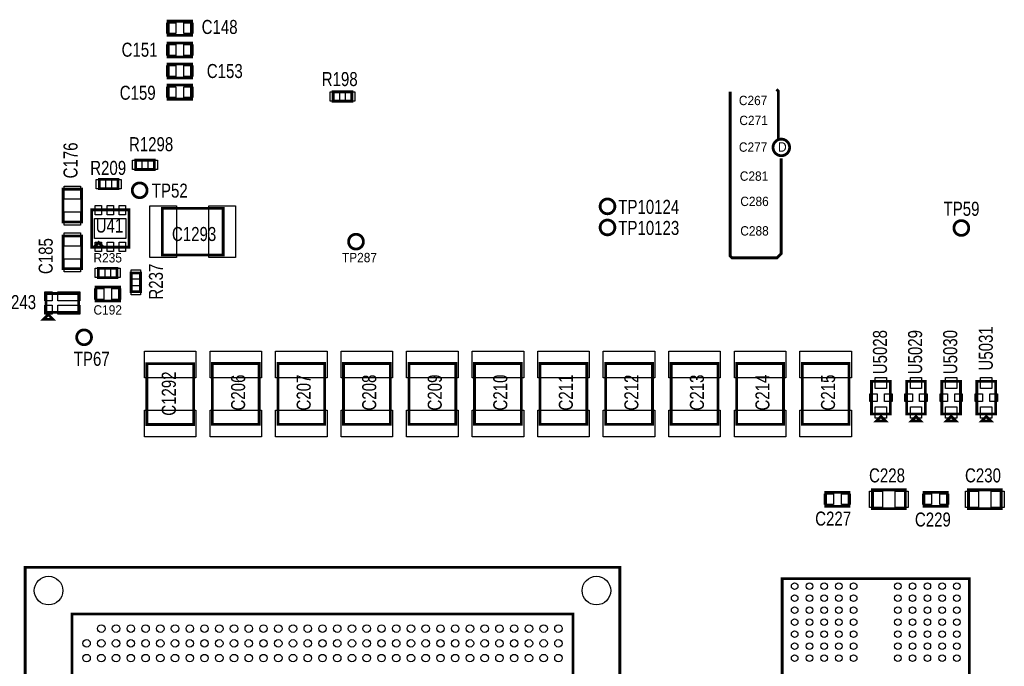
# Model space of a CAD drawing. Extents: x -197 to 9597, y -1478 to 7719.
# Tile 35 of 40: x 3909 to 6012, y 3629 to 5011. Entities that reach past the tile are written whole.
import ezdxf
from ezdxf.enums import TextEntityAlignment as Align

# ---------------------------------------------------------------- set-up
doc = ezdxf.new("R2010")
doc.units = 0
for name, color, linetype in [('BG_TASY', 231, 'CONTINUOUS'), ('PG_ASSEMBLY_TOP', 120, 'CONTINUOUS'), ('PIN_TOP', 140, 'CONTINUOUS'), ('RD_ASSEMBLY_TOP', 120, 'CONTINUOUS')]:
    doc.layers.add(name, color=color, linetype=linetype)

msp = doc.modelspace()

# ---------------------------------------------------------------- linework, layer by layer
at = {"layer": 'BG_TASY', "const_width": 6}
for points in [[(5426.488, 4857), (5426.488, 4506), (5430.488, 4502), (5526.488, 4502), (5535.488, 4511), (5535.488, 4715)], [(5529.488, 4756), (5529.488, 4858), (5525.488, 4862)]]:
    msp.add_lwpolyline(points, dxfattribs=at)
msp.add_lwpolyline([(5553.488, 4738, 0.999986), (5518.048, 4738.001, 1.000014), (5553.488, 4738)], format="xyb", dxfattribs=at)
at = {"layer": 'PG_ASSEMBLY_TOP', "const_width": 6}
for points in [[(4275.988, 5007.63), (4225.988, 5007.63), (4225.988, 4977.63), (4275.988, 4977.63), (4275.988, 5007.63)], [(4275.988, 4961.229), (4225.988, 4961.229), (4225.988, 4931.229), (4275.988, 4931.229), (4275.988, 4961.229)], [(4225.988, 4886.229), (4275.988, 4886.229), (4275.988, 4916.229), (4225.988, 4916.229), (4225.988, 4886.229)], [(4275.988, 4871.229), (4225.988, 4871.229), (4225.988, 4841.229), (4275.988, 4841.229), (4275.988, 4871.229)], [(4578.472, 4836.843), (4618.472, 4836.843), (4618.472, 4856.843), (4578.472, 4856.843), (4578.472, 4836.843)], [(4156.598, 4690.91), (4196.598, 4690.91), (4196.598, 4710.91), (4156.598, 4710.91), (4156.598, 4690.91)], [(4119.023, 4669.792), (4079.023, 4669.792), (4079.023, 4649.792), (4119.023, 4649.792), (4119.023, 4669.792)], [(4001.488, 4648.792), (4001.488, 4578.792), (4041.488, 4578.792), (4041.488, 4648.792), (4001.488, 4648.792)], [(4142.488, 4524.792), (4142.488, 4604.792), (4062.488, 4604.792), (4062.488, 4524.792), (4067.488, 4524.792), (4077.488, 4534.792), (4087.488, 4524.792), (4067.488, 4524.792), (4142.488, 4524.792)], [(4343.488, 4608), (4343.488, 4508), (4213.488, 4508), (4213.488, 4608), (4343.488, 4608)], [(4041.488, 4478.792), (4041.488, 4548.792), (4001.488, 4548.792), (4001.488, 4478.792), (4041.488, 4478.792)], [(4116.988, 4479.792), (4076.988, 4479.792), (4076.988, 4459.792), (4116.988, 4459.792), (4116.988, 4479.792)], [(4146.988, 4469.792), (4146.988, 4429.792), (4166.988, 4429.792), (4166.988, 4469.792), (4146.988, 4469.792)], [(4071.988, 4409.792), (4121.988, 4409.792), (4121.988, 4439.792), (4071.988, 4439.792), (4071.988, 4409.792)], [(3965.015, 4385.792), (3965.015, 4425.792), (4035.015, 4425.792), (4035.015, 4385.792), (3965.015, 4385.792)], [(3960.015, 4370.792), (3980.015, 4370.792), (3970.015, 4380.792), (3960.015, 4370.792)], [(4180.488, 4276), (4280.488, 4276), (4280.488, 4146), (4180.488, 4146), (4180.488, 4276)], [(4320.488, 4276.292), (4420.488, 4276.292), (4420.488, 4146.292), (4320.488, 4146.292), (4320.488, 4276.292)], [(4460.488, 4276.292), (4560.488, 4276.292), (4560.488, 4146.292), (4460.488, 4146.292), (4460.488, 4276.292)], [(4600.488, 4276.292), (4700.488, 4276.292), (4700.488, 4146.292), (4600.488, 4146.292), (4600.488, 4276.292)], [(4740.488, 4276.292), (4840.488, 4276.292), (4840.488, 4146.292), (4740.488, 4146.292), (4740.488, 4276.292)], [(4880.488, 4276.292), (4980.488, 4276.292), (4980.488, 4146.292), (4880.488, 4146.292), (4880.488, 4276.292)], [(5020.488, 4276.292), (5120.488, 4276.292), (5120.488, 4146.292), (5020.488, 4146.292), (5020.488, 4276.292)], [(5160.488, 4276.292), (5260.488, 4276.292), (5260.488, 4146.292), (5160.488, 4146.292), (5160.488, 4276.292)], [(5300.488, 4276.292), (5400.488, 4276.292), (5400.488, 4146.292), (5300.488, 4146.292), (5300.488, 4276.292)], [(5440.488, 4276.292), (5540.488, 4276.292), (5540.488, 4146.292), (5440.488, 4146.292), (5440.488, 4276.292)], [(5580.488, 4276.292), (5680.488, 4276.292), (5680.488, 4146.292), (5580.488, 4146.292), (5580.488, 4276.292)], [(5768.488, 4168.292), (5768.488, 4238.292), (5728.488, 4238.292), (5728.488, 4168.292), (5768.488, 4168.292)], [(5843.488, 4168.292), (5843.488, 4238.292), (5803.488, 4238.292), (5803.488, 4168.292), (5843.488, 4168.292)], [(5918.488, 4168.292), (5918.488, 4238.292), (5878.488, 4238.292), (5878.488, 4168.292), (5918.488, 4168.292)], [(5993.488, 4168.292), (5993.488, 4238.292), (5953.488, 4238.292), (5953.488, 4168.292), (5993.488, 4168.292)], [(5758.488, 4153.292), (5738.488, 4153.292), (5748.488, 4163.292), (5758.488, 4153.292)], [(5833.488, 4153.292), (5813.488, 4153.292), (5823.488, 4163.292), (5833.488, 4153.292)], [(5908.488, 4153.292), (5888.488, 4153.292), (5898.488, 4163.292), (5908.488, 4153.292)], [(5983.488, 4153.292), (5963.488, 4153.292), (5973.488, 4163.292), (5983.488, 4153.292)], [(5630.488, 3971.292), (5680.488, 3971.292), (5680.488, 4001.292), (5630.488, 4001.292), (5630.488, 3971.292)], [(5800.488, 4006.292), (5730.488, 4006.292), (5730.488, 3966.292), (5800.488, 3966.292), (5800.488, 4006.292)], [(5840.488, 3971.292), (5890.488, 3971.292), (5890.488, 4001.292), (5840.488, 4001.292), (5840.488, 3971.292)], [(6005.488, 4006.292), (5935.488, 4006.292), (5935.488, 3966.292), (6005.488, 3966.292), (6005.488, 4006.292)], [(5190.732, 3841.016), (3920.732, 3841.016), (3920.732, 2571.016), (5190.732, 2571.016), (5190.732, 3841.016)], [(5937.488, 3816.709), (5537.488, 3816.709), (5537.488, 3246.709), (5937.488, 3246.709), (5937.488, 3816.709)], [(5090.732, 3741.016), (4020.732, 3741.016), (4020.732, 2671.016), (5090.732, 2671.016), (5090.732, 3741.016)]]:
    msp.add_lwpolyline(points, dxfattribs=at)
for points in [[(4181, 4646.39, 0.999984), (4149.376, 4646.391, 1.000016), (4181, 4646.39)], [(5180.291, 4612.016, 1), (5148.669, 4612.016, 1), (5180.291, 4612.016)], [(5180.291, 4567.016, 1), (5148.669, 4567.016, 1), (5180.291, 4567.016)], [(5936.071, 4565.89, 0.999984), (5904.451, 4565.891, 1.000016), (5936.071, 4565.89)], [(4643.067, 4536.689, 0.999984), (4611.446, 4536.692, 1.000016), (4643.067, 4536.689)], [(4062.299, 4332.292, 0.999984), (4030.677, 4332.289, 1.000016), (4062.299, 4332.292)]]:
    msp.add_lwpolyline(points, format="xyb", dxfattribs=at)
at = {"layer": 'PIN_TOP'}
for points in [[(4242.378, 5004.13), (4242.378, 4981.13), (4223.378, 4981.13), (4223.378, 5004.13)], [(4278.598, 5004.13), (4278.598, 4981.13), (4259.598, 4981.13), (4259.598, 5004.13)], [(4242.378, 4957.729), (4242.378, 4934.729), (4223.378, 4934.729), (4223.378, 4957.729)], [(4278.598, 4957.729), (4278.598, 4934.729), (4259.598, 4934.729), (4259.598, 4957.729)], [(4223.378, 4889.729), (4223.378, 4912.729), (4242.378, 4912.729), (4242.378, 4889.729)], [(4259.598, 4889.729), (4259.598, 4912.729), (4278.598, 4912.729), (4278.598, 4889.729)], [(4242.378, 4867.729), (4242.378, 4844.729), (4223.378, 4844.729), (4223.378, 4867.729)], [(4278.598, 4867.729), (4278.598, 4844.729), (4259.598, 4844.729), (4259.598, 4867.729)], [(4571.937, 4836.843), (4571.937, 4856.843), (4591.937, 4856.843), (4591.937, 4836.843)], [(4605.007, 4836.843), (4605.007, 4856.843), (4625.007, 4856.843), (4625.007, 4836.843)], [(4150.063, 4690.91), (4150.063, 4710.91), (4170.063, 4710.91), (4170.063, 4690.91)], [(4183.133, 4690.91), (4183.133, 4710.91), (4203.133, 4710.91), (4203.133, 4690.91)], [(4092.488, 4669.792), (4092.488, 4649.792), (4072.488, 4649.792), (4072.488, 4669.792)], [(4125.558, 4669.792), (4125.558, 4649.792), (4105.558, 4649.792), (4105.558, 4669.792)], [(4003.988, 4655.351), (4038.988, 4655.351), (4038.988, 4627.351), (4003.988, 4627.351)], [(4083.897, 4594.162), (4069.897, 4594.162), (4069.897, 4614.162), (4083.897, 4614.162)], [(4109.488, 4594.162), (4095.488, 4594.162), (4095.488, 4614.162), (4109.488, 4614.162)], [(4135.079, 4594.162), (4121.079, 4594.162), (4121.079, 4614.162), (4135.079, 4614.162)], [(4186.996, 4613), (4243.996, 4613), (4243.996, 4503), (4186.996, 4503)], [(4312.98, 4613), (4369.98, 4613), (4369.98, 4503), (4312.98, 4503)], [(4003.988, 4600.233), (4038.988, 4600.233), (4038.988, 4572.233), (4003.988, 4572.233)], [(4135.988, 4543.292), (4068.988, 4543.292), (4068.988, 4586.292), (4135.988, 4586.292)], [(4038.988, 4527.351), (4003.988, 4527.351), (4003.988, 4555.351), (4038.988, 4555.351)], [(4083.897, 4515.422), (4069.897, 4515.422), (4069.897, 4535.422), (4083.897, 4535.422)], [(4109.488, 4515.422), (4095.488, 4515.422), (4095.488, 4535.422), (4109.488, 4535.422)], [(4135.079, 4515.422), (4121.079, 4515.422), (4121.079, 4535.422), (4135.079, 4535.422)], [(4038.988, 4472.233), (4003.988, 4472.233), (4003.988, 4500.233), (4038.988, 4500.233)], [(4090.453, 4479.792), (4090.453, 4459.792), (4070.453, 4459.792), (4070.453, 4479.792)], [(4123.523, 4479.792), (4123.523, 4459.792), (4103.523, 4459.792), (4103.523, 4479.792)], [(4146.988, 4476.327), (4166.988, 4476.327), (4166.988, 4456.327), (4146.988, 4456.327)], [(4146.988, 4443.257), (4166.988, 4443.257), (4166.988, 4423.257), (4146.988, 4423.257)], [(3978.487, 4410.564), (3962.487, 4410.564), (3962.487, 4429.564), (3978.487, 4429.564)], [(4037.295, 4410.564), (3990.295, 4410.564), (3990.295, 4429.564), (4037.295, 4429.564)], [(4069.378, 4413.292), (4069.378, 4436.292), (4088.378, 4436.292), (4088.378, 4413.292)], [(4105.598, 4413.292), (4105.598, 4436.292), (4124.598, 4436.292), (4124.598, 4413.292)], [(3978.487, 4382.02), (3962.487, 4382.02), (3962.487, 4401.02), (3978.487, 4401.02)], [(4037.295, 4382.02), (3990.295, 4382.02), (3990.295, 4401.02), (4037.295, 4401.02)], [(4175.488, 4245.492), (4175.488, 4302.492), (4285.488, 4302.492), (4285.488, 4245.492)], [(4315.488, 4245.784), (4315.488, 4302.784), (4425.488, 4302.784), (4425.488, 4245.784)], [(4455.488, 4245.784), (4455.488, 4302.784), (4565.488, 4302.784), (4565.488, 4245.784)], [(4595.488, 4245.784), (4595.488, 4302.784), (4705.488, 4302.784), (4705.488, 4245.784)], [(4735.488, 4245.784), (4735.488, 4302.784), (4845.488, 4302.784), (4845.488, 4245.784)], [(4875.488, 4245.784), (4875.488, 4302.784), (4985.488, 4302.784), (4985.488, 4245.784)], [(5015.488, 4245.784), (5015.488, 4302.784), (5125.488, 4302.784), (5125.488, 4245.784)], [(5155.488, 4245.784), (5155.488, 4302.784), (5265.488, 4302.784), (5265.488, 4245.784)], [(5295.488, 4245.784), (5295.488, 4302.784), (5405.488, 4302.784), (5405.488, 4245.784)], [(5435.488, 4245.784), (5435.488, 4302.784), (5545.488, 4302.784), (5545.488, 4245.784)], [(5575.488, 4245.784), (5575.488, 4302.784), (5685.488, 4302.784), (5685.488, 4245.784)], [(5760.488, 4222.788), (5736.488, 4222.788), (5736.488, 4246.788), (5760.488, 4246.788)], [(5835.488, 4222.788), (5811.488, 4222.788), (5811.488, 4246.788), (5835.488, 4246.788)], [(5910.488, 4222.788), (5886.488, 4222.788), (5886.488, 4246.788), (5910.488, 4246.788)], [(5985.488, 4222.788), (5961.488, 4222.788), (5961.488, 4246.788), (5985.488, 4246.788)], [(5740.74, 4195.292), (5724.74, 4195.292), (5724.74, 4211.292), (5740.74, 4211.292)], [(5772.236, 4195.292), (5756.236, 4195.292), (5756.236, 4211.292), (5772.236, 4211.292)], [(5815.74, 4195.292), (5799.74, 4195.292), (5799.74, 4211.292), (5815.74, 4211.292)], [(5847.236, 4195.292), (5831.236, 4195.292), (5831.236, 4211.292), (5847.236, 4211.292)], [(5890.74, 4195.292), (5874.74, 4195.292), (5874.74, 4211.292), (5890.74, 4211.292)], [(5922.236, 4195.292), (5906.236, 4195.292), (5906.236, 4211.292), (5922.236, 4211.292)], [(5965.74, 4195.292), (5949.74, 4195.292), (5949.74, 4211.292), (5965.74, 4211.292)], [(5997.236, 4195.292), (5981.236, 4195.292), (5981.236, 4211.292), (5997.236, 4211.292)], [(4175.488, 4119.508), (4175.488, 4176.508), (4285.488, 4176.508), (4285.488, 4119.508)], [(4315.488, 4119.8), (4315.488, 4176.8), (4425.488, 4176.8), (4425.488, 4119.8)], [(4455.488, 4119.8), (4455.488, 4176.8), (4565.488, 4176.8), (4565.488, 4119.8)], [(4595.488, 4119.8), (4595.488, 4176.8), (4705.488, 4176.8), (4705.488, 4119.8)], [(4735.488, 4119.8), (4735.488, 4176.8), (4845.488, 4176.8), (4845.488, 4119.8)], [(4875.488, 4119.8), (4875.488, 4176.8), (4985.488, 4176.8), (4985.488, 4119.8)], [(5015.488, 4119.8), (5015.488, 4176.8), (5125.488, 4176.8), (5125.488, 4119.8)], [(5155.488, 4119.8), (5155.488, 4176.8), (5265.488, 4176.8), (5265.488, 4119.8)], [(5295.488, 4119.8), (5295.488, 4176.8), (5405.488, 4176.8), (5405.488, 4119.8)], [(5435.488, 4119.8), (5435.488, 4176.8), (5545.488, 4176.8), (5545.488, 4119.8)], [(5575.488, 4119.8), (5575.488, 4176.8), (5685.488, 4176.8), (5685.488, 4119.8)], [(5760.488, 4159.796), (5736.488, 4159.796), (5736.488, 4183.796), (5760.488, 4183.796)], [(5835.488, 4159.796), (5811.488, 4159.796), (5811.488, 4183.796), (5835.488, 4183.796)], [(5910.488, 4159.796), (5886.488, 4159.796), (5886.488, 4183.796), (5910.488, 4183.796)], [(5985.488, 4159.796), (5961.488, 4159.796), (5961.488, 4183.796), (5985.488, 4183.796)], [(5627.878, 3974.792), (5627.878, 3997.792), (5646.878, 3997.792), (5646.878, 3974.792)], [(5664.098, 3974.792), (5664.098, 3997.792), (5683.098, 3997.792), (5683.098, 3974.792)], [(5751.929, 4003.792), (5751.929, 3968.792), (5723.929, 3968.792), (5723.929, 4003.792)], [(5807.047, 4003.792), (5807.047, 3968.792), (5779.047, 3968.792), (5779.047, 4003.792)], [(5837.878, 3974.792), (5837.878, 3997.792), (5856.878, 3997.792), (5856.878, 3974.792)], [(5874.098, 3974.792), (5874.098, 3997.792), (5893.098, 3997.792), (5893.098, 3974.792)], [(5956.929, 4003.792), (5956.929, 3968.792), (5928.929, 3968.792), (5928.929, 4003.792)], [(6012.047, 4003.792), (6012.047, 3968.792), (5984.047, 3968.792), (5984.047, 4003.792)]]:
    msp.add_lwpolyline(points, close=True, dxfattribs=at)
for centre, radius in [((4165.189, 4646.39), 15), ((5164.48, 4612.016), 15), ((5164.48, 4567.016), 15), ((5920.26, 4565.89), 15), ((4627.256, 4536.689), 15), ((4046.488, 4332.292), 15), ((3970.594, 3791.154), 30.5), ((5140.87, 3791.154), 30.5), ((5564.26, 3800.41), 7), ((5595.76, 3800.41), 7), ((5627.248, 3800.41), 7), ((5658.748, 3800.41), 7), ((5690.248, 3800.41), 7), ((5784.728, 3800.41), 7), ((5816.228, 3800.41), 7), ((5847.728, 3800.41), 7), ((5879.216, 3800.41), 7), ((5910.716, 3800.41), 7), ((5564.26, 3774.819), 7), ((5595.76, 3774.819), 7), ((5627.248, 3774.819), 7), ((5658.748, 3774.819), 7), ((5690.248, 3774.819), 7), ((5784.728, 3774.819), 7), ((5816.228, 3774.819), 7), ((5847.728, 3774.819), 7), ((5879.216, 3774.819), 7), ((5910.716, 3774.819), 7), ((5564.26, 3749.229), 7), ((5595.76, 3749.229), 7), ((5627.248, 3749.229), 7), ((5658.748, 3749.229), 7), ((5690.248, 3749.229), 7), ((5784.728, 3749.229), 7), ((5816.228, 3749.229), 7), ((5847.728, 3749.229), 7), ((5879.216, 3749.229), 7), ((5910.716, 3749.229), 7), ((5564.26, 3723.638), 7), ((5595.76, 3723.638), 7), ((5627.248, 3723.638), 7), ((5658.748, 3723.638), 7), ((5690.248, 3723.638), 7), ((5784.728, 3723.638), 7), ((5816.228, 3723.638), 7), ((5847.728, 3723.638), 7), ((5879.216, 3723.638), 7), ((5910.716, 3723.638), 7), ((4083.291, 3709.953), 8), ((4114.787, 3709.953), 8), ((4146.283, 3709.953), 8), ((4177.779, 3709.953), 8), ((4209.275, 3709.953), 8), ((4240.771, 3709.953), 8), ((4272.267, 3709.953), 8), ((4303.763, 3709.953), 8), ((4335.26, 3709.953), 8), ((4366.756, 3709.953), 8), ((4398.252, 3709.953), 8), ((4429.748, 3709.953), 8), ((4461.244, 3709.953), 8), ((4492.74, 3709.953), 8), ((4524.236, 3709.953), 8), ((4555.732, 3709.953), 8), ((4587.228, 3709.953), 8), ((4618.724, 3709.953), 8), ((4650.22, 3709.953), 8), ((4681.716, 3709.953), 8), ((4713.212, 3709.953), 8), ((4744.708, 3709.953), 8), ((4776.204, 3709.953), 8), ((4807.7, 3709.953), 8), ((4839.197, 3709.953), 8), ((4870.693, 3709.953), 8), ((4902.189, 3709.953), 8), ((4933.685, 3709.953), 8), ((4965.181, 3709.953), 8), ((4996.677, 3709.953), 8), ((5028.173, 3709.953), 8), ((5059.669, 3709.953), 8), ((5564.26, 3698.048), 7), ((5595.76, 3698.048), 7), ((5627.248, 3698.048), 7), ((5658.748, 3698.048), 7), ((5690.248, 3698.048), 7), ((5784.728, 3698.048), 7), ((5816.228, 3698.048), 7), ((5847.728, 3698.048), 7), ((5879.216, 3698.048), 7), ((5910.716, 3698.048), 7), ((4051.795, 3678.457), 8), ((4083.291, 3678.457), 8), ((4114.787, 3678.457), 8), ((4146.283, 3678.457), 8), ((4177.779, 3678.457), 8), ((4209.275, 3678.457), 8), ((4240.771, 3678.457), 8), ((4272.267, 3678.457), 8), ((4303.763, 3678.457), 8), ((4335.26, 3678.457), 8), ((4366.756, 3678.457), 8), ((4398.252, 3678.457), 8), ((4429.748, 3678.457), 8), ((4461.244, 3678.457), 8), ((4492.74, 3678.457), 8), ((4524.236, 3678.457), 8), ((4555.732, 3678.457), 8), ((4587.228, 3678.457), 8), ((4618.724, 3678.457), 8), ((4650.22, 3678.457), 8), ((4681.716, 3678.457), 8), ((4713.212, 3678.457), 8), ((4744.708, 3678.457), 8), ((4776.204, 3678.457), 8), ((4807.7, 3678.457), 8), ((4839.197, 3678.457), 8), ((4870.693, 3678.457), 8), ((4902.189, 3678.457), 8), ((4933.685, 3678.457), 8), ((4965.181, 3678.457), 8), ((4996.677, 3678.457), 8), ((5028.173, 3678.457), 8), ((5059.669, 3678.457), 8), ((5564.26, 3672.457), 7), ((5595.76, 3672.457), 7), ((5627.248, 3672.457), 7), ((5658.748, 3672.457), 7), ((5690.248, 3672.457), 7), ((5784.728, 3672.457), 7), ((5816.228, 3672.457), 7), ((5847.728, 3672.457), 7), ((5879.216, 3672.457), 7), ((5910.716, 3672.457), 7), ((4051.795, 3646.961), 8), ((4083.291, 3646.961), 8), ((4114.787, 3646.961), 8), ((4146.283, 3646.961), 8), ((4177.779, 3646.961), 8), ((4209.275, 3646.961), 8), ((4240.771, 3646.961), 8), ((4272.267, 3646.961), 8), ((4303.763, 3646.961), 8), ((4335.26, 3646.961), 8), ((4366.756, 3646.961), 8), ((4398.252, 3646.961), 8), ((4429.748, 3646.961), 8), ((4461.244, 3646.961), 8), ((4492.74, 3646.961), 8), ((4524.236, 3646.961), 8), ((4555.732, 3646.961), 8), ((4587.228, 3646.961), 8), ((4618.724, 3646.961), 8), ((4650.22, 3646.961), 8), ((4681.716, 3646.961), 8), ((4713.212, 3646.961), 8), ((4744.708, 3646.961), 8), ((4776.204, 3646.961), 8), ((4807.7, 3646.961), 8), ((4839.197, 3646.961), 8), ((4870.693, 3646.961), 8), ((4902.189, 3646.961), 8), ((4933.685, 3646.961), 8), ((4965.181, 3646.961), 8), ((4996.677, 3646.961), 8), ((5028.173, 3646.961), 8), ((5059.669, 3646.961), 8), ((5564.26, 3646.87), 7), ((5595.76, 3646.87), 7), ((5627.248, 3646.87), 7), ((5658.748, 3646.87), 7), ((5690.248, 3646.87), 7), ((5784.728, 3646.87), 7), ((5816.228, 3646.87), 7), ((5847.728, 3646.87), 7), ((5879.216, 3646.87), 7), ((5910.716, 3646.87), 7)]:
    msp.add_circle(centre, radius, dxfattribs=at)

# ---------------------------------------------------------------- texts
at = {"layer": 'BG_TASY', "width": 0.95}
msp.add_text('D', height=20, dxfattribs=at).set_placement((5528.767, 4729))
at = {"layer": 'RD_ASSEMBLY_TOP'}
for s, height, width, p in [('C148', 30, 0.8, (4335.988, 4980.37)), ('C151', 30, 0.8, (4164.988, 4931.772)), ('C153', 30, 0.8, (4346.988, 4886.229)), ('R198', 30, 0.8, (4592.48, 4869.016)), ('C159', 30, 0.8, (4160.988, 4839.772)), ('C267', 20, 0.95, (5475.488, 4828.335)), ('C271', 20, 0.95, (5476.488, 4785.709)), ('R1298', 30, 0.8, (4189.598, 4729.91)), ('C277', 20, 0.95, (5475.488, 4728.709)), ('R209', 30, 0.8, (4097.952, 4679.209)), ('C281', 20, 0.95, (5477.488, 4666.709)), ('C286', 20, 0.95, (5478.488, 4612.709)), ('C1293', 30, 0.8, (4281.488, 4538)), ('C288', 20, 0.95, (5478.488, 4549.709)), ('R235', 20, 0.95, (4096.988, 4492.209)), ('C192', 20, 0.95, (4096.988, 4380.792)), ('C228', 30, 0.8, (5761.488, 4022.292)), ('C230', 30, 0.8, (5966.488, 4022.292)), ('C227', 30, 0.8, (5646.488, 3930)), ('C229', 30, 0.8, (5859.488, 3928))]:
    msp.add_text(s, height=height, dxfattribs=dict(at, width=width)).set_placement(p, align=Align.CENTER)
at = {"layer": 'RD_ASSEMBLY_TOP', "width": 0.8}
for s, p in [('C176', (4032.488, 4710.209)), ('C185', (3979.488, 4505.792)), ('R237', (4214.988, 4451.209)), ('C1292', (4242.488, 4212)), ('C206', (4390.488, 4214.292)), ('C207', (4530.488, 4214.292)), ('C208', (4670.488, 4214.292)), ('C209', (4810.488, 4214.292)), ('C210', (4950.488, 4214.292)), ('C211', (5090.488, 4214.292)), ('C212', (5230.488, 4214.292)), ('C213', (5370.488, 4214.292)), ('C214', (5510.488, 4214.292)), ('C215', (5650.488, 4214.292))]:
    msp.add_text(s, height=30, rotation=90, dxfattribs=at).set_placement(p, align=Align.CENTER)
at = {"layer": 'RD_ASSEMBLY_TOP'}
for s, height, width, p in [('TP52', 30, 0.8, (4191.098, 4630.701)), ('TP10124', 30, 0.8, (5187.48, 4596.016)), ('TP59', 30, 0.8, (5882.26, 4591.89)), ('U41', 30, 0.8, (4071.279, 4556)), ('TP10123', 30, 0.8, (5187.48, 4551.016)), ('TP287', 20, 0.95, (4597.256, 4492.689)), ('R243', 30, 0.8, (3867.279, 4392.473)), ('TP67', 30, 0.8, (4024.488, 4271.292))]:
    msp.add_text(s, height=height, dxfattribs=dict(at, width=width)).set_placement(p)
at = {"layer": 'RD_ASSEMBLY_TOP', "width": 0.8}
for s, p in [('U5031', (5987.488, 4261.292)), ('U5028', (5761.488, 4253.292)), ('U5029', (5836.488, 4253.292)), ('U5030', (5911.488, 4253.292))]:
    msp.add_text(s, height=30, rotation=90, dxfattribs=at).set_placement(p)

doc.saveas('drawing.dxf')
